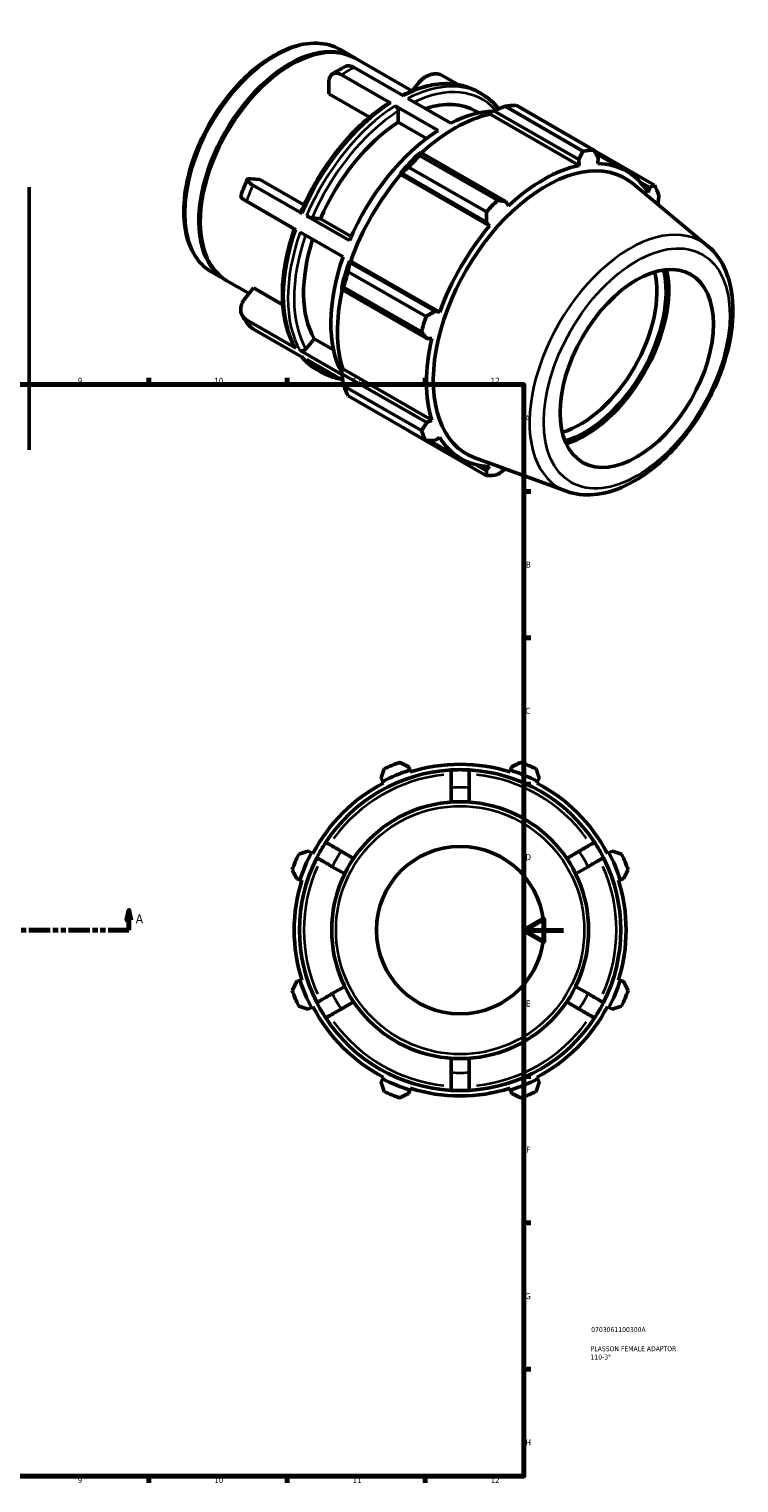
# Model space of a CAD drawing. Header units: millimetres. Extents: x -51 to 930, y -61 to 754.
# Tile 3 of 3: x 570 to 930, y 17 to 754. Entities that reach past the tile are written whole.
import ezdxf

# ---------------------------------------------------------------- set-up
doc = ezdxf.new("R2010")
doc.units = ezdxf.units.MM
doc.linetypes.add('DOUBLE_DASH_CHAIN', pattern=[1.2403, 0.6614, -0.0827, 0.1654, -0.0827, 0.1654, -0.0827])
for name, color, linetype, lineweight in [('Border (ANSI)', 7, 'Continuous', 70), ('Section Line (ANSI)', 7, 'DOUBLE_DASH_CHAIN', 70), ('Title (ISO)', 7, 'Continuous', 50), ('Visible (ANSI)', 7, 'Continuous', 50), ('Visible Narrow (ANSI)', 7, 'Continuous', 35)]:
    doc.layers.add(name, color=color, linetype=linetype, lineweight=lineweight)
doc.styles.add('Label Text (ANSI)', font='tahoma.ttf')
doc.styles.add('Note Text (ANSI)', font='tahoma.ttf')
doc.styles.add('Note Text (ISO)', font='tahoma.ttf')

# ---------------------------------------------------------------- blocks, each defined once
blk = doc.blocks.new('Borders Default Border')
at = {"layer": 'Border (ANSI)'}
for p, q in [((630.75, 574), (630.75, 577.45)), ((700.83, 574), (700.83, 577.45)), ((770.92, 574), (770.92, 577.45)), ((821, 519.75), (824.45, 519.75)), ((821, 445.5), (824.45, 445.5)), ((821, 371.25), (824.45, 371.25)), ((821, 222.75), (824.45, 222.75)), ((821, 148.5), (824.45, 148.5)), ((821, 74.25), (824.45, 74.25)), ((630.75, 20), (630.75, 16.55)), ((700.83, 20), (700.83, 16.55)), ((770.92, 20), (770.92, 16.55))]:
    blk.add_line(p, q, dxfattribs=at)
at = {"layer": 'Border (ANSI)', "flags": 128}
for points in [[(20, 20), (20, 574), (821, 574), (821, 20), (20, 20)], [(841, 297), (821, 297), (831, 302.77), (831, 291.23), (821, 297)]]:
    blk.add_lwpolyline(points, dxfattribs=at)
at = {"layer": 'Border (ANSI)', "attachment_point": 7, "style": 'Note Text (ANSI)'}
for s, insert, char_height in [('9', (594.7, 574.34), 3.05), ('10', (663.96, 574.34), 3.048), ('11', (734.04, 574.4), 3.048), ('12', (804.13, 574.4), 3.048), ('A', (821.63, 555.35), 3.05), ('B', (821.99, 481.1), 3.05), ('C', (821.8, 406.8), 3.05), ('D', (821.81, 332.6), 3.05), ('E', (822.05, 258.35), 3.05), ('F', (822.14, 184.1), 3.05), ('G', (821.66, 109.79), 3.05), ('H', (821.81, 35.6), 3.05), ('9', (594.7, 16.49), 3.05), ('10', (663.96, 16.49), 3.048), ('11', (734.04, 16.55), 3.048), ('12', (804.13, 16.55), 3.048)]:
    blk.add_mtext(s, dxfattribs=dict(at, insert=insert, char_height=char_height))
blk = doc.blocks.new('Title Blocks ISO')
at = {"layer": 'Title (ISO)', "color": 232, "true_color": 0xca0064, "style": 'Note Text (ISO)'}
for tag, p in [('PART_NUMBER_001', (34.08, 73.13)), ('DESCRIPTION_002', (33.71, 59.18)), ('DESCRIPTION_001', (33.84, 63.4))]:
    blk.add_attdef(tag, p, '', height=2.5, dxfattribs=at)
blk = doc.blocks.new('2dTransSection0')
at = {"layer": 'Section Line (ANSI)', "linetype": 'Continuous'}
for p, q in [((620.68, 307.11), (619.68, 302.11)), ((620.68, 302.11), (620.68, 307.11)), ((621.68, 302.11), (620.68, 307.11)), ((610.18, 297.11), (620.68, 297.11)), ((619.68, 302.11), (621.68, 302.11)), ((620.68, 297.11), (620.68, 302.11))]:
    blk.add_line(p, q, dxfattribs=at)
at = {"layer": 'Section Line (ANSI)', "linetype": 'DOUBLE_DASH_CHAIN', "ltscale": 16.210289}
blk.add_line((268.38, 297.11), (620.68, 297.11), dxfattribs=at)
at = {"layer": 'Section Line (ANSI)', "linetype": 'Continuous', "flags": 128}
blk.add_lwpolyline([(621.68, 302.11), (620.68, 307.11), (619.68, 302.11), (621.68, 302.11)], dxfattribs=at)
at = {"layer": 'Section Line (ANSI)'}
blk.add_solid([(621.68, 302.11), (620.68, 307.11), (619.68, 302.11), (621.68, 302.11)], dxfattribs=at)
at = {"layer": 'Section Line (ANSI)', "insert": (624.15, 300.61), "char_height": 4.57, "attachment_point": 7, "style": 'Label Text (ANSI)'}
blk.add_mtext('A', dxfattribs=at)

msp = doc.modelspace()

# ---------------------------------------------------------------- linework, layer by layer
at = {"layer": 'Visible (ANSI)'}
for p, q in [((722.247, 742.638), (723.181, 742.646)), ((727.718, 744.039), (734.718, 740.008)), ((735.425, 739.601), (764.186, 723.039)), ((753.519, 716.791), (728.483, 731.208)), ((759.919, 720.476), (734.882, 734.893)), ((787.836, 726.189), (779.883, 730.768)), ((722.083, 721.55), (722.083, 727.482)), ((764.359, 723.108), (767.932, 727.551)), ((742.681, 709.688), (722.083, 721.55)), ((762.08, 719.231), (783.849, 706.695)), ((797.365, 722.73), (799.527, 721.485)), ((817.017, 715.756), (856.508, 693.014)), ((777.45, 703.01), (755.681, 715.546)), ((757.237, 707.238), (757.237, 712.848)), ((796.566, 712.747), (798.086, 711.871)), ((803.818, 711.259), (804.011, 712.076)), ((803.818, 711.259), (848.959, 685.265)), ((804.011, 712.076), (805.676, 712.972)), ((805.676, 712.972), (848.76, 688.161)), ((808.712, 714.167), (807.301, 714.979)), ((850.921, 692.473), (811.43, 715.214)), ((771.637, 698.945), (757.237, 707.238)), ((768.729, 691.696), (767.834, 691.243)), ((768.093, 690.258), (807.584, 667.517)), ((811.814, 666.885), (768.729, 691.696)), ((848.76, 688.161), (848.959, 685.265)), ((887.152, 675.231), (856.619, 692.813)), ((857.489, 691.24), (873.064, 682.271)), ((858.543, 686.194), (858.654, 689.12)), ((758.147, 681.025), (758.835, 681.26)), ((758.442, 680.539), (758.147, 681.025)), ((758.442, 680.539), (803.582, 654.544)), ((758.835, 681.26), (801.92, 656.449)), ((801.998, 661.624), (762.507, 684.365)), ((570.031, 674.244), (570.031, 540.806)), ((682.634, 678.431), (687.077, 678.023)), ((708.518, 660.837), (683.481, 675.254)), ((687.077, 678.023), (709.434, 665.149)), ((914.286, 644.272), (876.142, 676.003)), ((879.927, 676.753), (884.779, 673.959)), ((884.779, 673.959), (883.852, 671.507)), ((705.318, 652.587), (680.282, 667.004)), ((813.167, 664.654), (811.814, 666.885)), ((732.448, 647.056), (710.68, 659.592)), ((713.585, 658.572), (717.787, 658.187)), ((717.787, 658.187), (733.387, 649.204)), ((729.249, 638.806), (707.48, 651.342)), ((801.92, 656.449), (803.582, 654.544)), ((661.15, 636.541), (661.611, 635.729)), ((732.71, 636.01), (732.565, 636.717)), ((732.565, 636.717), (733.133, 636.703)), ((775.795, 611.199), (732.71, 636.01)), ((733.133, 636.703), (778.273, 610.708)), ((662.684, 631.106), (669.684, 627.075)), ((731.863, 631.289), (771.354, 608.547)), ((670.391, 626.668), (681.604, 620.211)), ((679.434, 617.513), (683.877, 623.038)), ((683.877, 623.038), (698.675, 614.517)), ((728.553, 623.206), (728.612, 622.211)), ((728.612, 622.211), (771.697, 597.401)), ((769.04, 600.756), (729.549, 623.497)), ((705.318, 592.508), (680.282, 606.925)), ((778.273, 610.708), (775.795, 611.199)), ((708.518, 587.943), (683.481, 602.36)), ((728.676, 579.057), (707.48, 591.263)), ((710.385, 592.045), (714.587, 597.27)), ((714.587, 597.27), (724.412, 591.612)), ((771.697, 597.401), (774.304, 597.341)), ((729.126, 576.076), (710.68, 586.698)), ((716.073, 581.564), (718.234, 580.319)), ((728.553, 581.379), (729.163, 581.953)), ((728.612, 579.494), (728.553, 581.379)), ((771.697, 554.683), (728.612, 579.494)), ((729.163, 581.953), (774.304, 555.958)), ((729.549, 573.391), (769.04, 550.65)), ((771.354, 545.524), (731.863, 568.265)), ((774.304, 555.958), (771.697, 554.683)), ((762.507, 550.481), (801.998, 527.74)), ((775.795, 545.604), (778.273, 547.163)), ((773.164, 545.554), (789.062, 536.399)), ((842.618, 519.819), (796.028, 536.883)), ((801.92, 530.443), (796.944, 533.309)), ((803.582, 532.476), (801.92, 530.443)), ((763.063, 378.241), (762.519, 379.967)), ((763.336, 377.378), (763.063, 378.241)), ((814.226, 378.241), (813.953, 377.378)), ((814.77, 379.967), (814.226, 378.241)), ((748.528, 374.172), (749.364, 372.566)), ((749.364, 372.566), (749.781, 371.763)), ((784.12, 369.367), (784.12, 362.111)), ((793.17, 362.111), (793.17, 369.367)), ((827.508, 371.763), (827.925, 372.566)), ((827.925, 372.566), (828.761, 374.172)), ((713.187, 336.389), (711.581, 337.225)), ((713.989, 335.971), (713.187, 336.389)), ((734.613, 333.528), (728.329, 337.156)), ((848.96, 337.156), (842.676, 333.528)), ((864.103, 336.389), (863.3, 335.971)), ((865.708, 337.225), (864.103, 336.389)), ((723.804, 329.319), (730.088, 325.691)), ((847.201, 325.691), (853.485, 329.319)), ((705.786, 323.233), (707.512, 322.689)), ((707.512, 322.689), (708.375, 322.417)), ((868.914, 322.417), (869.777, 322.689)), ((869.777, 322.689), (871.503, 323.233)), ((707.512, 271.527), (705.786, 270.983)), ((708.375, 271.799), (707.512, 271.527)), ((730.088, 268.526), (723.804, 264.898)), ((853.485, 264.898), (847.201, 268.526)), ((869.777, 271.527), (868.914, 271.799)), ((871.503, 270.983), (869.777, 271.527)), ((728.329, 257.06), (734.613, 260.688)), ((842.676, 260.688), (848.96, 257.06)), ((711.581, 256.991), (713.187, 257.827)), ((713.187, 257.827), (713.989, 258.245)), ((863.3, 258.245), (864.103, 257.827)), ((864.103, 257.827), (865.708, 256.991)), ((784.12, 232.105), (784.12, 224.85)), ((793.17, 224.85), (793.17, 232.105)), ((749.364, 221.65), (748.528, 220.045)), ((749.781, 222.453), (749.364, 221.65)), ((827.925, 221.65), (827.508, 222.453)), ((828.761, 220.045), (827.925, 221.65)), ((762.519, 214.249), (763.063, 215.975)), ((763.063, 215.975), (763.336, 216.839)), ((813.953, 216.839), (814.226, 215.975)), ((814.226, 215.975), (814.77, 214.249))]:
    msp.add_line(p, q, dxfattribs=at)
for radius in [65.16, 42.463]:
    msp.add_circle((788.645, 297.108), radius, dxfattribs=at)
for radius, start, end in [(81.45, 93.184739, 146.815261), (85.07, 107.5, 117.5), (90.5, 109.791984, 115.208016), (84.165, 72.5, 107.5), (81.45, 86.815261, 93.184739), (81.45, 33.184739, 86.815261), (85.07, 62.5, 72.5), (90.5, 64.791984, 70.208016), (84.165, 117.5, 152.5), (84.165, 27.5, 62.5), (81.45, 146.815261, 153.184739), (81.45, 26.815261, 33.184739), (90.5, 154.791984, 160.208016), (81.45, 153.184739, 206.815261), (85.07, 152.5, 162.5), (81.45, 333.184739, 26.815261), (85.07, 17.5, 27.5), (90.5, 19.791984, 25.208016), (84.165, 162.5, 197.5), (84.165, 342.5, 17.5), (90.5, 199.791984, 205.208016), (85.07, 197.5, 207.5), (85.07, 332.5, 342.5), (90.5, 334.791984, 340.208016), (81.45, 206.815261, 213.184739), (81.45, 326.815261, 333.184739), (84.165, 207.5, 242.5), (81.45, 213.184739, 266.815261), (81.45, 273.184739, 326.815261), (84.165, 297.5, 332.5), (85.07, 242.5, 252.5), (85.07, 287.5, 297.5), (90.5, 244.791984, 250.208016), (84.165, 252.5, 287.5), (81.45, 266.815261, 273.184739), (90.5, 289.791984, 295.208016)]:
    msp.add_arc((788.645, 297.108), radius, start, end, dxfattribs=at)
for centre, major_axis, start_param, end_param in [((702.201, 683.542), (32.517, 56.467), 6.2723542, 9.4356091), ((702.908, 683.134), (32.517, 56.467), 0, 3.1415927), ((702.13, 683.582), (32.267, 56.033), 0.3278762, 2.8137164), ((760.436, 650.006), (36.13, 62.741), 0, 0.5736797), ((789.762, 633.119), (45.162, 78.426), 0.3435016, 0.4380292), ((785.922, 635.33), (42.001, 72.936), 0.4780318, 1.0719493), ((780.649, 638.366), (40.646, 70.583), 0.3421766, 0.7278803), ((760.436, 650.006), (-36.13, -62.741), 3.9875979, 4.9097139), ((780.649, 638.366), (-40.646, -70.583), 3.9806413, 4.9166705), ((785.922, 635.33), (-42.453, -73.72), 4.2304897, 4.4050227), ((789.762, 633.119), (45.162, 78.426), 1.1288997, 1.2234273), ((832.061, 608.76), (40.257, 69.908), 6.1834507, 9.5245126), ((829.253, 610.377), (45.162, 78.426), 0.3435016, 0.4380292), ((785.922, 635.33), (42.001, 72.936), 1.26343, 1.8742952), ((831.063, 609.335), (-42.001, -72.936), 3.6196245, 4.2304897), ((831.063, 609.335), (42.001, 72.936), 5.975819, 6.5866842), ((829.253, 610.377), (45.162, 78.426), 5.8412887, 5.9358163), ((829.253, 610.377), (-45.162, -78.426), 4.2704924, 4.36502), ((831.063, 609.335), (-42.001, -72.936), 4.4050227, 5.0158879), ((760.436, 650.006), (-36.13, -62.741), 5.0689191, 5.9569114), ((780.649, 638.366), (-40.646, -70.583), 5.0278388, 5.9382341), ((785.922, 635.33), (-42.453, -73.72), 5.0158879, 5.1904208), ((789.762, 633.119), (45.162, 78.426), 1.9142979, 2.0088255), ((849.501, 598.717), (-27.447, -47.662), 0.5477686, 2.593824), ((851.835, 597.373), (29.094, 50.522), 3.6794381, 5.7453398), ((851.835, 597.373), (30.062, 52.203), 3.7026235, 5.7221544), ((785.922, 635.33), (42.001, 72.936), 2.0656152, 2.6596934), ((829.253, 610.377), (-45.162, -78.426), 5.0558906, 5.1504181), ((831.063, 609.335), (-42.001, -72.936), 5.1904208, 5.8012861), ((789.762, 633.119), (-45.162, -78.426), 5.8412887, 5.9358163), ((829.253, 610.377), (-45.162, -78.426), 5.8412887, 5.9358163), ((831.063, 609.335), (-42.001, -72.936), 5.975819, 6.5866842), ((829.253, 610.377), (-45.162, -78.426), 0.3435016, 0.4380292)]:
    msp.add_ellipse(centre, major_axis=major_axis, ratio=0.5780931, start_param=start_param, end_param=end_param, dxfattribs=at)
msp.add_ellipse((878.2, 582.191), major_axis=(-27.447, -47.662), ratio=0.5780931, dxfattribs=at)
for points, knots in [([(727.718, 744.039), (724.232, 746.047), (720.225, 747.131), (711.511, 747.4), (706.783, 746.517), (697.011, 742.837), (691.959, 739.969), (682.141, 732.556), (677.376, 728.005), (668.624, 717.705), (664.636, 711.963), (657.819, 699.858), (654.99, 693.499), (650.772, 680.779), (649.385, 674.421), (648.214, 662.318), (648.434, 656.575), (650.526, 646.311), (652.391, 641.778), (657.131, 635.189), (659.714, 632.816), (662.684, 631.106)], [5.4997209, 5.4997209, 5.4997209, 5.4997209, 5.7998927, 5.7998927, 6.1124977, 6.1124977, 6.4368866, 6.4368866, 6.7624821, 6.7624821, 7.0871283, 7.0871283, 7.4113899, 7.4113899, 7.736119, 7.736119, 8.0617831, 8.0617831, 8.3855966, 8.3855966, 8.6413135, 8.6413135, 8.6413135, 8.6413135]), ([(722.083, 727.482), (722.083, 727.939), (722.122, 728.417), (722.29, 729.299), (722.42, 729.704), (722.722, 730.375), (722.923, 730.703), (723.402, 731.257), (723.68, 731.482), (724.238, 731.807), (724.571, 731.936), (725.287, 732.078), (725.67, 732.09), (726.4, 732.019), (726.813, 731.93), (727.657, 731.639), (728.088, 731.436), (728.483, 731.208)], [-1.3414583, -1.3414583, -1.3414583, -1.3414583, -1.1735102, -1.1735102, -1.0055622, -1.0055622, -0.8378034, -0.8378034, -0.6700445, -0.6700445, -0.5024671, -0.5024671, -0.3348897, -0.3348897, -0.1674448, -0.1674448, 0, 0, 0, 0]), ([(723.844, 731.574), (724.284, 731.856), (724.724, 732.134), (725.607, 732.677), (726.049, 732.944), (726.936, 733.466), (727.38, 733.722), (728.27, 734.223), (728.716, 734.468), (729.61, 734.947), (730.057, 735.181), (730.506, 735.41)], [6.22560918, 6.22560918, 6.22560918, 6.22560918, 6.24858591, 6.24858591, 6.27156264, 6.27156264, 6.29453937, 6.29453937, 6.3175161, 6.3175161, 6.34049283, 6.34049283, 6.34049283, 6.34049283]), ([(734.882, 734.893), (734.487, 735.121), (734.056, 735.324), (733.212, 735.616), (732.799, 735.704), (732.07, 735.775), (731.686, 735.763), (731.031, 735.633), (730.752, 735.534), (730.506, 735.41)], [0, 0, 0, 0, 0.16744483, 0.16744483, 0.33488966, 0.33488966, 0.50246709, 0.50246709, 0.64143988, 0.64143988, 0.64143988, 0.64143988]), ([(767.932, 727.551), (768.275, 727.977), (768.688, 728.42), (769.59, 729.235), (770.078, 729.607), (771.014, 730.22), (771.548, 730.518), (772.647, 731.014), (773.213, 731.213), (774.256, 731.494), (774.829, 731.601), (775.96, 731.705), (776.518, 731.7), (777.509, 731.606), (778.034, 731.507), (779.024, 731.202), (779.488, 730.996), (779.883, 730.768)], [-1.3414583, -1.3414583, -1.3414583, -1.3414583, -1.1735102, -1.1735102, -1.0055622, -1.0055622, -0.8378034, -0.8378034, -0.6700445, -0.6700445, -0.5024671, -0.5024671, -0.3348897, -0.3348897, -0.1674448, -0.1674448, 0, 0, 0, 0]), ([(797.365, 722.73), (795.28, 723.931), (793.043, 724.868), (788.335, 726.193), (785.865, 726.58), (780.759, 726.807), (778.123, 726.648), (772.742, 725.799), (769.998, 725.11), (764.603, 723.277), (761.955, 722.16), (759.305, 720.829)], [5.49972085, 5.49972085, 5.49972085, 5.49972085, 5.64521489, 5.64521489, 5.79070893, 5.79070893, 5.93620297, 5.93620297, 6.081697, 6.081697, 6.21938491, 6.21938491, 6.21938491, 6.21938491]), ([(752.392, 716.88), (748.81, 714.585), (745.259, 711.92), (738.333, 705.946), (734.957, 702.636), (728.492, 695.485), (725.402, 691.643), (719.611, 683.557), (716.909, 679.314), (711.984, 670.568), (709.762, 666.067), (707.816, 661.511)], [0.05605486, 0.05605486, 0.05605486, 0.05605486, 0.24304075, 0.24304075, 0.43002665, 0.43002665, 0.61701254, 0.61701254, 0.80399843, 0.80399843, 0.99098433, 0.99098433, 0.99098433, 0.99098433]), ([(752.392, 716.88), (752.401, 716.886), (752.41, 716.891), (752.555, 716.976), (752.747, 717.013), (753.101, 716.979), (753.327, 716.901), (753.519, 716.791)], [1.1359853, 1.1359853, 1.1359853, 1.1359853, 1.14142425, 1.14142425, 1.22290066, 1.22290066, 1.30431272, 1.30431272, 1.30431272, 1.30431272]), ([(807.463, 714.788), (807.006, 715.333), (806.534, 715.858), (805.56, 716.872), (805.058, 717.359), (804.026, 718.295), (803.496, 718.743), (802.407, 719.598), (801.85, 720.005), (800.707, 720.777), (800.123, 721.142), (799.527, 721.485)], [5.29163208, 5.29163208, 5.29163208, 5.29163208, 5.33324984, 5.33324984, 5.37486759, 5.37486759, 5.41648535, 5.41648535, 5.4581031, 5.4581031, 5.49972085, 5.49972085, 5.49972085, 5.49972085]), ([(755.681, 715.546), (755.873, 715.435), (756.099, 715.253), (756.453, 714.879), (756.645, 714.621), (756.916, 714.15), (757.044, 713.854), (757.192, 713.359), (757.237, 713.071), (757.237, 712.848)], [0, 0, 0, 0, 0.08141206, 0.08141206, 0.16288846, 0.16288846, 0.24444505, 0.24444505, 0.32607188, 0.32607188, 0.32607188, 0.32607188]), ([(807.79, 713.807), (807.792, 713.868), (807.791, 713.926), (807.768, 714.206), (807.688, 714.454), (807.542, 714.687), (807.504, 714.738), (807.462, 714.787)], [-0.18297633, -0.18297633, -0.18297633, -0.18297633, -0.16288846, -0.16288846, -0.08141206, -0.08141206, -0.05843747, -0.05843747, -0.05843747, -0.05843747]), ([(677.384, 669.754), (677.577, 670.308), (677.774, 670.862), (678.176, 671.969), (678.382, 672.523), (678.802, 673.628), (679.016, 674.18), (679.453, 675.283), (679.675, 675.833), (680.128, 676.933), (680.359, 677.482), (680.594, 678.03)], [5.17780109, 5.17780109, 5.17780109, 5.17780109, 5.20109193, 5.20109193, 5.22438277, 5.22438277, 5.2476736, 5.2476736, 5.27096444, 5.27096444, 5.29425528, 5.29425528, 5.29425528, 5.29425528]), ([(683.481, 675.254), (683.087, 675.482), (682.689, 675.727), (681.991, 676.2), (681.69, 676.427), (681.222, 676.823), (681.013, 677.028), (680.712, 677.402), (680.62, 677.572), (680.545, 677.849), (680.556, 677.983), (680.698, 678.201), (680.83, 678.287), (681.161, 678.403), (681.39, 678.444), (681.955, 678.474), (682.291, 678.462), (682.634, 678.431)], [0, 0, 0, 0, 0.1674448, 0.1674448, 0.3348897, 0.3348897, 0.5024671, 0.5024671, 0.6700445, 0.6700445, 0.8378034, 0.8378034, 1.0055622, 1.0055622, 1.1735102, 1.1735102, 1.3414583, 1.3414583, 1.3414583, 1.3414583]), ([(677.385, 669.753), (677.354, 669.664), (677.355, 669.564), (677.42, 669.322), (677.512, 669.152), (677.813, 668.778), (678.022, 668.573), (678.49, 668.177), (678.791, 667.949), (679.49, 667.477), (679.887, 667.232), (680.282, 667.004)], [-0.79490784, -0.79490784, -0.79490784, -0.79490784, -0.67004452, -0.67004452, -0.50246709, -0.50246709, -0.33488966, -0.33488966, -0.16744483, -0.16744483, 0, 0, 0, 0]), ([(707.818, 661.511), (707.808, 661.487), (707.806, 661.461), (707.831, 661.366), (707.912, 661.266), (708.139, 661.074), (708.326, 660.947), (708.518, 660.837)], [-0.19619855, -0.19619855, -0.19619855, -0.19619855, -0.16288846, -0.16288846, -0.08141206, -0.08141206, 0, 0, 0, 0]), ([(710.68, 659.592), (710.872, 659.481), (711.136, 659.348), (711.618, 659.132), (711.921, 659.011), (712.428, 658.833), (712.722, 658.744), (713.177, 658.632), (713.418, 658.588), (713.585, 658.572)], [0, 0, 0, 0, 0.08141206, 0.08141206, 0.16288846, 0.16288846, 0.24444505, 0.24444505, 0.32607188, 0.32607188, 0.32607188, 0.32607188]), ([(704.538, 653.036), (702.97, 648.516), (701.69, 643.99), (699.732, 635.001), (699.065, 630.54), (698.397, 621.904), (698.397, 617.729), (699.073, 609.801), (699.75, 606.048), (701.777, 599.09), (703.128, 595.884), (704.804, 593.015)], [1.10636618, 1.10636618, 1.10636618, 1.10636618, 1.29045082, 1.29045082, 1.47750854, 1.47750854, 1.66456626, 1.66456626, 1.85162398, 1.85162398, 2.0386817, 2.0386817, 2.0386817, 2.0386817]), ([(842.618, 519.819), (846.889, 518.255), (851.569, 517.717), (861.651, 518.579), (867.088, 520.17), (878.187, 525.416), (883.849, 529.2), (894.632, 538.495), (899.749, 544.011), (908.931, 556.176), (912.999, 562.816), (919.722, 576.588), (922.376, 583.717), (926.002, 597.827), (926.966, 604.803), (927.01, 617.957), (926.086, 624.137), (922.273, 634.856), (919.442, 639.46), (915.241, 643.45), (914.769, 643.87), (914.286, 644.272)], [2.4578628, 2.4578628, 2.4578628, 2.4578628, 2.7404918, 2.7404918, 3.0526263, 3.0526263, 3.3841899, 3.3841899, 3.7164961, 3.7164961, 4.0468309, 4.0468309, 4.3768754, 4.3768754, 4.7085295, 4.7085295, 5.0413318, 5.0413318, 5.3608741, 5.3608741, 5.3999862, 5.3999862, 5.3999862, 5.3999862]), ([(680.282, 606.925), (679.887, 607.153), (679.49, 607.443), (678.791, 608.11), (678.49, 608.487), (678.022, 609.233), (677.813, 609.67), (677.512, 610.598), (677.42, 611.089), (677.345, 612.012), (677.356, 612.531), (677.499, 613.579), (677.63, 614.108), (677.961, 615.07), (678.191, 615.59), (678.756, 616.599), (679.091, 617.087), (679.434, 617.513)], [0, 0, 0, 0, 0.1674448, 0.1674448, 0.3348897, 0.3348897, 0.5024671, 0.5024671, 0.6700445, 0.6700445, 0.8378034, 0.8378034, 1.0055622, 1.0055622, 1.1735102, 1.1735102, 1.3414583, 1.3414583, 1.3414583, 1.3414583]), ([(681.913, 603.667), (681.634, 603.998), (681.362, 604.335), (680.827, 605.02), (680.566, 605.367), (680.054, 606.071), (679.804, 606.428), (679.316, 607.151), (679.077, 607.517), (678.611, 608.259), (678.384, 608.634), (678.163, 609.014)], [4.13295816, 4.13295816, 4.13295816, 4.13295816, 4.15534873, 4.15534873, 4.17773931, 4.17773931, 4.20012988, 4.20012988, 4.22252046, 4.22252046, 4.24491103, 4.24491103, 4.24491103, 4.24491103]), ([(681.913, 603.667), (682.046, 603.51), (682.188, 603.356), (682.689, 602.878), (683.087, 602.588), (683.481, 602.36)], [-0.24023465, -0.24023465, -0.24023465, -0.24023465, -0.16744483, -0.16744483, 0, 0, 0, 0]), ([(704.804, 593.015), (704.811, 593.002), (704.818, 592.99), (704.94, 592.797), (705.126, 592.618), (705.318, 592.508)], [-0.086802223, -0.086802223, -0.086802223, -0.086802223, -0.081412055, -0.081412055, 0, 0, 0, 0]), ([(707.48, 591.263), (707.672, 591.152), (707.937, 591.071), (708.419, 591.025), (708.721, 591.053), (709.228, 591.189), (709.522, 591.322), (709.977, 591.62), (710.218, 591.838), (710.385, 592.045)], [0, 0, 0, 0, 0.08141206, 0.08141206, 0.16288846, 0.16288846, 0.24444505, 0.24444505, 0.32607188, 0.32607188, 0.32607188, 0.32607188]), ([(708.298, 588.069), (708.705, 587.593), (709.123, 587.131), (710.039, 586.177), (710.541, 585.689), (711.573, 584.754), (712.104, 584.306), (713.192, 583.451), (713.75, 583.044), (714.892, 582.272), (715.476, 581.907), (716.073, 581.564)], [2.15493451, 2.15493451, 2.15493451, 2.15493451, 2.19165718, 2.19165718, 2.23327494, 2.23327494, 2.27489269, 2.27489269, 2.31651045, 2.31651045, 2.3581282, 2.3581282, 2.3581282, 2.3581282]), ([(718.234, 580.319), (720.32, 579.118), (722.557, 578.181), (725.844, 577.256), (726.796, 577.036), (727.764, 576.86)], [2.3581282, 2.3581282, 2.3581282, 2.3581282, 2.50362224, 2.50362224, 2.56132189, 2.56132189, 2.56132189, 2.56132189]), ([(784.12, 378.432), (784.12, 378.432), (784.12, 378.377), (784.12, 378.14), (784.12, 377.957), (784.12, 377.529), (784.12, 377.245), (784.12, 376.567), (784.12, 376.175), (784.12, 375.384), (784.12, 374.913), (784.12, 373.899), (784.12, 373.355), (784.12, 372.321), (784.12, 371.735), (784.12, 370.538), (784.12, 369.926), (784.12, 369.367)], [0, 0, 0, 0, 0.1674448, 0.1674448, 0.3348897, 0.3348897, 0.5024671, 0.5024671, 0.6700445, 0.6700445, 0.8378034, 0.8378034, 1.0055622, 1.0055622, 1.1735102, 1.1735102, 1.3414583, 1.3414583, 1.3414583, 1.3414583]), ([(793.17, 369.367), (793.17, 369.926), (793.17, 370.538), (793.17, 371.735), (793.17, 372.321), (793.17, 373.355), (793.17, 373.899), (793.17, 374.913), (793.17, 375.384), (793.17, 376.175), (793.17, 376.567), (793.17, 377.245), (793.17, 377.529), (793.17, 377.957), (793.17, 378.14), (793.17, 378.377), (793.17, 378.432), (793.17, 378.432)], [-1.3414583, -1.3414583, -1.3414583, -1.3414583, -1.1735102, -1.1735102, -1.0055622, -1.0055622, -0.8378034, -0.8378034, -0.6700445, -0.6700445, -0.5024671, -0.5024671, -0.3348897, -0.3348897, -0.1674448, -0.1674448, 0, 0, 0, 0]), ([(728.329, 337.156), (727.845, 337.436), (727.315, 337.742), (726.278, 338.34), (725.77, 338.634), (724.875, 339.151), (724.405, 339.422), (723.526, 339.929), (723.118, 340.165), (722.433, 340.56), (722.093, 340.757), (721.507, 341.095), (721.26, 341.237), (720.89, 341.451), (720.732, 341.543), (720.526, 341.661), (720.478, 341.689), (720.478, 341.689)], [-1.3414583, -1.3414583, -1.3414583, -1.3414583, -1.1735102, -1.1735102, -1.0055622, -1.0055622, -0.8378034, -0.8378034, -0.6700445, -0.6700445, -0.5024671, -0.5024671, -0.3348897, -0.3348897, -0.1674448, -0.1674448, 0, 0, 0, 0]), ([(856.811, 341.689), (856.811, 341.689), (856.763, 341.661), (856.557, 341.543), (856.399, 341.451), (856.029, 341.237), (855.782, 341.095), (855.196, 340.757), (854.856, 340.56), (854.171, 340.165), (853.763, 339.929), (852.885, 339.422), (852.414, 339.151), (851.519, 338.634), (851.011, 338.34), (849.974, 337.742), (849.444, 337.436), (848.96, 337.156)], [0, 0, 0, 0, 0.1674448, 0.1674448, 0.3348897, 0.3348897, 0.5024671, 0.5024671, 0.6700445, 0.6700445, 0.8378034, 0.8378034, 1.0055622, 1.0055622, 1.1735102, 1.1735102, 1.3414583, 1.3414583, 1.3414583, 1.3414583]), ([(715.953, 333.851), (715.953, 333.851), (716.001, 333.824), (716.207, 333.705), (716.365, 333.614), (716.735, 333.4), (716.982, 333.258), (717.568, 332.919), (717.908, 332.723), (718.593, 332.327), (719.001, 332.092), (719.88, 331.585), (720.35, 331.313), (721.245, 330.796), (721.753, 330.503), (722.79, 329.904), (723.32, 329.599), (723.804, 329.319)], [0, 0, 0, 0, 0.1674448, 0.1674448, 0.3348897, 0.3348897, 0.5024671, 0.5024671, 0.6700445, 0.6700445, 0.8378034, 0.8378034, 1.0055622, 1.0055622, 1.1735102, 1.1735102, 1.3414583, 1.3414583, 1.3414583, 1.3414583]), ([(853.485, 329.319), (853.969, 329.599), (854.499, 329.904), (855.536, 330.503), (856.044, 330.796), (856.939, 331.313), (857.41, 331.585), (858.288, 332.092), (858.696, 332.327), (859.381, 332.723), (859.721, 332.919), (860.307, 333.258), (860.554, 333.4), (860.924, 333.614), (861.082, 333.705), (861.288, 333.824), (861.336, 333.851), (861.336, 333.851)], [-1.3414583, -1.3414583, -1.3414583, -1.3414583, -1.1735102, -1.1735102, -1.0055622, -1.0055622, -0.8378034, -0.8378034, -0.6700445, -0.6700445, -0.5024671, -0.5024671, -0.3348897, -0.3348897, -0.1674448, -0.1674448, 0, 0, 0, 0]), ([(723.804, 264.898), (723.32, 264.618), (722.79, 264.312), (721.753, 263.713), (721.245, 263.42), (720.35, 262.903), (719.88, 262.632), (719.001, 262.125), (718.593, 261.889), (717.908, 261.494), (717.568, 261.297), (716.982, 260.959), (716.735, 260.816), (716.365, 260.602), (716.207, 260.511), (716.001, 260.392), (715.953, 260.365), (715.953, 260.365)], [-1.3414583, -1.3414583, -1.3414583, -1.3414583, -1.1735102, -1.1735102, -1.0055622, -1.0055622, -0.8378034, -0.8378034, -0.6700445, -0.6700445, -0.5024671, -0.5024671, -0.3348897, -0.3348897, -0.1674448, -0.1674448, 0, 0, 0, 0]), ([(861.336, 260.365), (861.336, 260.365), (861.288, 260.392), (861.082, 260.511), (860.924, 260.602), (860.554, 260.816), (860.307, 260.959), (859.721, 261.297), (859.381, 261.494), (858.696, 261.889), (858.288, 262.125), (857.41, 262.632), (856.939, 262.903), (856.044, 263.42), (855.536, 263.713), (854.499, 264.312), (853.969, 264.618), (853.485, 264.898)], [0, 0, 0, 0, 0.1674448, 0.1674448, 0.3348897, 0.3348897, 0.5024671, 0.5024671, 0.6700445, 0.6700445, 0.8378034, 0.8378034, 1.0055622, 1.0055622, 1.1735102, 1.1735102, 1.3414583, 1.3414583, 1.3414583, 1.3414583]), ([(720.478, 252.527), (720.478, 252.527), (720.526, 252.555), (720.732, 252.674), (720.89, 252.765), (721.26, 252.979), (721.507, 253.121), (722.093, 253.46), (722.433, 253.656), (723.118, 254.051), (723.526, 254.287), (724.405, 254.794), (724.875, 255.066), (725.77, 255.583), (726.278, 255.876), (727.315, 256.475), (727.845, 256.78), (728.329, 257.06)], [0, 0, 0, 0, 0.1674448, 0.1674448, 0.3348897, 0.3348897, 0.5024671, 0.5024671, 0.6700445, 0.6700445, 0.8378034, 0.8378034, 1.0055622, 1.0055622, 1.1735102, 1.1735102, 1.3414583, 1.3414583, 1.3414583, 1.3414583]), ([(848.96, 257.06), (849.444, 256.78), (849.974, 256.475), (851.011, 255.876), (851.519, 255.583), (852.414, 255.066), (852.885, 254.794), (853.763, 254.287), (854.171, 254.051), (854.856, 253.656), (855.196, 253.46), (855.782, 253.121), (856.029, 252.979), (856.399, 252.765), (856.557, 252.674), (856.763, 252.555), (856.811, 252.527), (856.811, 252.527)], [-1.3414583, -1.3414583, -1.3414583, -1.3414583, -1.1735102, -1.1735102, -1.0055622, -1.0055622, -0.8378034, -0.8378034, -0.6700445, -0.6700445, -0.5024671, -0.5024671, -0.3348897, -0.3348897, -0.1674448, -0.1674448, 0, 0, 0, 0]), ([(784.12, 224.85), (784.12, 224.29), (784.12, 223.678), (784.12, 222.481), (784.12, 221.895), (784.12, 220.861), (784.12, 220.318), (784.12, 219.303), (784.12, 218.832), (784.12, 218.041), (784.12, 217.649), (784.12, 216.972), (784.12, 216.687), (784.12, 216.259), (784.12, 216.077), (784.12, 215.839), (784.12, 215.784), (784.12, 215.784)], [-1.3414583, -1.3414583, -1.3414583, -1.3414583, -1.1735102, -1.1735102, -1.0055622, -1.0055622, -0.8378034, -0.8378034, -0.6700445, -0.6700445, -0.5024671, -0.5024671, -0.3348897, -0.3348897, -0.1674448, -0.1674448, 0, 0, 0, 0]), ([(793.17, 215.784), (793.17, 215.784), (793.17, 215.839), (793.17, 216.077), (793.17, 216.259), (793.17, 216.687), (793.17, 216.972), (793.17, 217.649), (793.17, 218.041), (793.17, 218.832), (793.17, 219.303), (793.17, 220.318), (793.17, 220.861), (793.17, 221.895), (793.17, 222.481), (793.17, 223.678), (793.17, 224.29), (793.17, 224.85)], [0, 0, 0, 0, 0.1674448, 0.1674448, 0.3348897, 0.3348897, 0.5024671, 0.5024671, 0.6700445, 0.6700445, 0.8378034, 0.8378034, 1.0055622, 1.0055622, 1.1735102, 1.1735102, 1.3414583, 1.3414583, 1.3414583, 1.3414583])]:
    msp.add_open_spline(points, degree=3, knots=knots, dxfattribs=at)
for points, weights in [([(805.676, 712.972), (808.469, 714.084), (811.43, 715.214)], [1.00488684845, 1.00929455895, 1.01289407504]), ([(768.093, 690.258), (768.393, 691.006), (768.729, 691.696)], [1.01289407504, 1.00929455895, 1.00488684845]), ([(848.76, 688.161), (849.829, 690.267), (850.921, 692.473)], [1.00158162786, 1.00119923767, 1]), ([(856.508, 693.014), (857.613, 691.022), (858.654, 689.12)], [1, 1.00119923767, 1.00158162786]), ([(758.835, 681.26), (760.609, 682.796), (762.507, 684.365)], [1.00488684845, 1.00929455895, 1.01289407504]), ([(884.779, 673.959), (885.951, 674.576), (887.152, 675.231)], [1.00158162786, 1.00119923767, 1]), ([(807.584, 667.517), (809.752, 667.188), (811.814, 666.885)], [1, 1.00119923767, 1.00158162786]), ([(889.466, 670.104), (889.203, 667.685), (888.933, 665.362)], [1, 1.00108622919, 1.00150230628]), ([(801.92, 656.449), (801.968, 658.978), (801.998, 661.624)], [1.00158162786, 1.00119923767, 1]), ([(731.863, 631.289), (732.27, 633.712), (732.71, 636.01)], [1.01289407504, 1.00929455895, 1.00488684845]), ([(728.612, 622.211), (729.046, 622.856), (729.549, 623.497)], [1.00488684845, 1.00929455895, 1.01289407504]), ([(771.354, 608.547), (773.63, 609.894), (775.795, 611.199)], [1, 1.00119923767, 1.00158162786]), ([(771.697, 597.401), (770.406, 599.038), (769.04, 600.756)], [1.00158162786, 1.00119923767, 1]), ([(729.549, 573.391), (729.046, 576.519), (728.612, 579.494)], [1.01289407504, 1.00929455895, 1.00488684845]), ([(769.04, 550.65), (770.406, 552.702), (771.697, 554.683)], [1, 1.00119923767, 1.00158162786]), ([(762.507, 550.481), (762.411, 550.605), (762.316, 550.728)], [1.01289407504, 1.01271180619, 1.01252746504]), ([(775.795, 545.604), (773.63, 545.559), (771.354, 545.524)], [1.00158162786, 1.00119923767, 1]), ([(801.998, 527.74), (801.968, 529.114), (801.92, 530.443)], [1, 1.00119923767, 1.00158162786]), ([(811.542, 531.201), (809.61, 529.764), (807.584, 528.282)], [1.00152780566, 1.0011203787, 1]), ([(750.1, 378.99), (749.298, 376.531), (748.528, 374.172)], [1.01289407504, 1.00929455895, 1.00488684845]), ([(762.519, 379.967), (760.306, 381.091), (758.001, 382.262)], [1.00488684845, 1.00929455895, 1.01289407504]), ([(819.288, 382.262), (816.983, 381.091), (814.77, 379.967)], [1.01289407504, 1.00929455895, 1.00488684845]), ([(828.761, 374.172), (827.991, 376.531), (827.189, 378.99)], [1.00488684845, 1.00929455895, 1.01289407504]), ([(711.581, 337.225), (709.221, 336.455), (706.763, 335.653)], [1.00488684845, 1.00929455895, 1.01289407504]), ([(870.526, 335.653), (868.068, 336.455), (865.708, 337.225)], [1.01289407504, 1.00929455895, 1.00488684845]), ([(703.491, 327.752), (704.661, 325.447), (705.786, 323.233)], [1.01289407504, 1.00929455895, 1.00488684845]), ([(871.503, 323.233), (872.628, 325.447), (873.799, 327.752)], [1.00488684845, 1.00929455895, 1.01289407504]), ([(705.786, 270.983), (704.661, 268.77), (703.491, 266.464)], [1.00488684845, 1.00929455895, 1.01289407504]), ([(873.799, 266.464), (872.628, 268.77), (871.503, 270.983)], [1.01289407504, 1.00929455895, 1.00488684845]), ([(706.763, 258.564), (709.221, 257.761), (711.581, 256.991)], [1.01289407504, 1.00929455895, 1.00488684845]), ([(865.708, 256.991), (868.068, 257.761), (870.526, 258.564)], [1.00488684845, 1.00929455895, 1.01289407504]), ([(748.528, 220.045), (749.298, 217.685), (750.1, 215.227)], [1.00488684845, 1.00929455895, 1.01289407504]), ([(758.001, 211.954), (760.306, 213.125), (762.519, 214.249)], [1.01289407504, 1.00929455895, 1.00488684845]), ([(814.77, 214.249), (816.983, 213.125), (819.288, 211.954)], [1.00488684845, 1.00929455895, 1.01289407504]), ([(827.189, 215.227), (827.991, 217.685), (828.761, 220.045)], [1.01289407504, 1.00929455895, 1.00488684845])]:
    msp.add_rational_spline(points, weights, degree=2, dxfattribs=at)
at = {"layer": 'Visible Narrow (ANSI)'}
msp.add_circle((788.645, 297.108), 62.96, dxfattribs=at)
for radius, start, end in [(79.25, 95.945918, 144.054082), (72.4, 86.77501, 93.22499), (79.25, 35.945918, 84.054082), (72.4, 146.77501, 153.22499), (72.4, 26.77501, 33.22499), (79.25, 155.945918, 204.054082), (79.25, 335.945918, 24.054082), (72.4, 206.77501, 213.22499), (72.4, 326.77501, 333.22499), (79.25, 215.945918, 264.054082), (79.25, 275.945918, 324.054082), (72.4, 266.77501, 273.22499)]:
    msp.add_arc((788.645, 297.108), radius, start, end, dxfattribs=at)
for centre, major_axis, start_param, end_param in [((695.201, 687.573), (-32.517, -56.467), 3.1415927, 6.2831853), ((731.682, 666.564), (40.646, 70.583), 0.7278803, 0.8390486), ((756.719, 652.147), (40.646, 70.583), 0, 0.7278803), ((758.881, 650.902), (40.646, 70.583), 0, 0.7278803), ((760.436, 650.006), (39.548, 68.677), 6.0989858, 6.9793431), ((756.719, 652.147), (40.646, 70.583), 0.8390486, 1.7750778), ((758.881, 650.902), (-40.646, -70.583), 3.9806413, 4.9166705), ((760.436, 650.006), (39.548, 68.677), 0.8405933, 1.7735331), ((731.682, 666.564), (40.646, 70.583), 1.7750778, 1.8862462), ((756.719, 652.147), (-40.646, -70.583), 5.0278388, 5.963868), ((758.881, 650.902), (-40.646, -70.583), 5.0278388, 5.963868), ((760.436, 650.006), (-39.548, -68.677), 5.0369119, 5.9623233), ((874.852, 584.118), (36.013, 62.537), 6.1834507, 9.5245126), ((731.682, 666.564), (-40.646, -70.583), 5.963868, 6.0750364), ((756.719, 652.147), (-40.646, -70.583), 6.0750364, 6.2831853), ((758.881, 650.902), (-40.646, -70.583), 6.0750364, 6.2831853)]:
    msp.add_ellipse(centre, major_axis=major_axis, ratio=0.5780931, start_param=start_param, end_param=end_param, dxfattribs=at)
msp.add_ellipse((878.2, 582.191), major_axis=(-33.295, -57.818), ratio=0.5780931, dxfattribs=at)

# ---------------------------------------------------------------- block references
msp.add_blockref('Borders Default Border', (0, 0))
msp.add_blockref('Title Blocks ISO', (821, 20)).add_auto_attribs({'PART_NUMBER_001': '0703061100300A', 'DESCRIPTION_001': 'PLASSON FEMALE ADAPTOR', 'DESCRIPTION_002': '110-3"'})
at = {"layer": 'Section Line (ANSI)'}
msp.add_blockref('2dTransSection0', (0, 0), dxfattribs=at)

doc.saveas('drawing.dxf')
